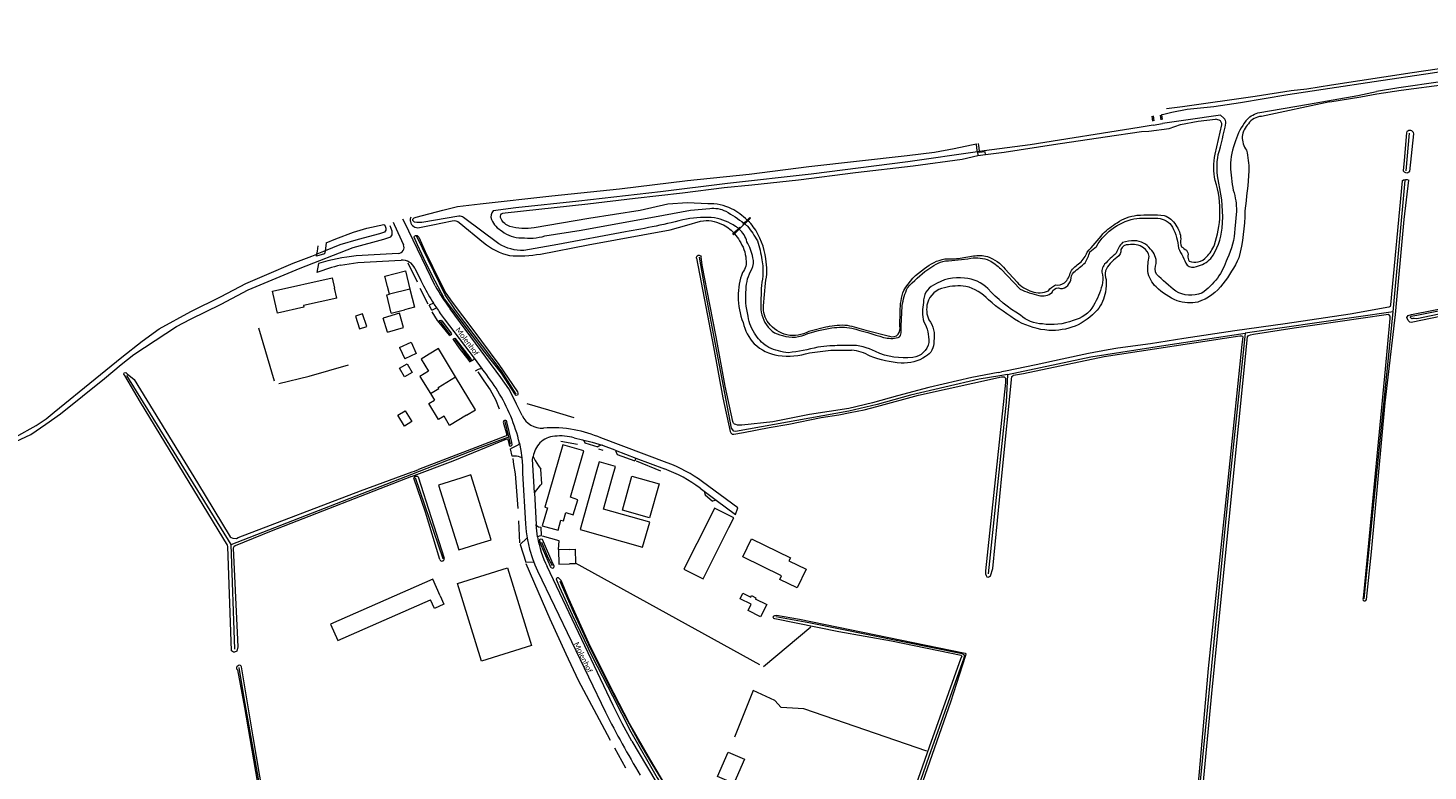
# Model space of a CAD drawing. Extents: x 177628 to 188968, y 384226 to 390673.
# Tile 42 of 256: x 179243 to 179904, y 388271 to 388622. Entities that reach past the tile are written whole.
import ezdxf

# ---------------------------------------------------------------- set-up
doc = ezdxf.new("R2010")
doc.units = 0
for name, color, linetype, lineweight in [('B01_F', 14, 'Continuous', 9), ('B01_T', 14, 'Continuous', 9), ('B02_F', 14, 'Continuous', 9), ('B02_T', 14, 'Continuous', 9), ('B03_F', 14, 'Continuous', 9), ('B03_T', 14, 'Continuous', 9), ('B04_F', 14, 'Continuous', 9), ('B07_D', 14, 'Continuous', 9), ('B11_S', 14, 'Continuous', 9), ('B14_F', 14, 'Continuous', 9), ('T02_F', 253, 'RASTER', 9), ('T03_F', 253, 'Continuous', 9), ('T04_F', 253, 'HAAG', 9), ('T07_F', 253, 'Continuous', 9), ('T09_F', 253, 'Continuous', 9), ('T09_T', 253, 'Continuous', 9), ('T22_F', 253, 'Continuous', 9), ('V00_F', 8, 'Continuous', 9), ('V00_T', 8, 'Continuous', 9), ('W01_F', 253, 'Continuous', 9), ('W05_F', 253, 'Continuous', 9), ('Z06', 7, 'Continuous', 9)]:
    doc.layers.add(name, color=color, linetype=linetype, lineweight=lineweight)
doc.styles.add('Legend', font='calibri.ttf')
doc.linetypes.add('HAAG', pattern='A,4,-1,[5,TOPOCAD.SHX,S=0.35,R=0,X=-0.35,Y=-0.35],-1', length=6)
doc.linetypes.add('RASTER', pattern='A,4,-1,[4,TOPOCAD.SHX,S=0.5,R=0,X=-0.5,Y=0],-1', length=6)

msp = doc.modelspace()

# ---------------------------------------------------------------- linework, layer by layer
at = {"layer": 'B01_F', "linetype": 'Continuous'}
for points in [[(179389.161, 388494.231), (179388.097, 388498.97)], [(179361.064, 388487.082), (179359.817, 388492.63)], [(179414.837, 388487.146), (179420.997, 388488.703)]]:
    msp.add_lwpolyline(points, dxfattribs=at)
at = {"layer": 'B01_T', "linetype": 'Continuous'}
for points in [[(179359.817, 388492.63), (179358.724, 388497.495), (179387.002, 388503.848), (179388.097, 388498.97)], [(179413.061, 388499.783), (179411.846, 388504.593), (179421.497, 388507.032), (179423.659, 388498.477)], [(179423.659, 388498.477), (179425.82, 388489.922), (179420.997, 388488.703)], [(179445.139, 388457.09), (179437.05, 388470.407), (179432.779, 388467.813)], [(179432.779, 388467.813), (179428.889, 388465.381), (179432.325, 388459.724), (179428.377, 388457.326), (179433.321, 388449.165)], [(179450.301, 388438.969), (179454.571, 388441.563), (179445.139, 388457.09)], [(179433.321, 388449.165), (179435.174, 388446.107)], [(179450.301, 388438.969), (179442.376, 388434.22), (179439.776, 388438.511)], [(179499.349, 388400.394), (179505.666, 388422.216), (179495.832, 388425.048), (179487.332, 388395.687), (179488.497, 388395.35), (179486.045, 388386.88), (179493.531, 388384.713), (179494.908, 388389.472), (179496.088, 388389.13), (179497.242, 388393.117)], [(179565.14, 388390.63), (179552.958, 388366.392), (179561.956, 388361.853), (179574.168, 388386.061)], [(179574.168, 388386.061), (179576.423, 388390.531), (179567.389, 388395.088), (179565.14, 388390.63)]]:
    msp.add_lwpolyline(points, dxfattribs=at)
at = {"layer": 'B02_F', "linetype": 'Continuous'}
for points in [[(179413.041, 388478.192), (179420.623, 388480.443), (179418.659, 388487.059), (179411.077, 388484.808)], [(179418.774, 388470.983), (179424.151, 388473.471), (179426.633, 388468.109), (179421.256, 388465.621)], [(179536.725, 388390.615), (179523.924, 388394.189), (179528.412, 388410.255), (179541.213, 388406.681), (179536.725, 388390.615)]]:
    msp.add_lwpolyline(points, dxfattribs=at)
at = {"layer": 'B02_T', "linetype": 'Continuous'}
for points in [[(179424.5, 388435.952), (179421.052, 388433.906), (179417.981, 388439.066), (179421.421, 388441.113), (179424.5, 388435.952)], [(179519.276, 388410.001), (179520.645, 388414.812), (179512.958, 388416.998), (179511.591, 388412.19)], [(179457.178, 388378.786), (179461.962, 388380.278), (179452.441, 388410.803), (179447.669, 388409.315)], [(179511.591, 388412.19), (179503.895, 388385.121), (179533.454, 388376.714), (179536.811, 388388.501), (179514.93, 388394.729), (179519.276, 388410.001)], [(179447.669, 388409.315), (179437.192, 388405.969), (179446.742, 388375.453), (179457.178, 388378.786)], [(179599.05, 388363.214), (179580.729, 388372.118), (179584.891, 388380.68), (179603.22, 388371.794), (179602.485, 388370.282)], [(179498.7, 388375.689), (179493.712, 388375.532), (179493.928, 388368.657), (179498.93, 388368.814)], [(179498.7, 388375.689), (179501.608, 388375.781), (179501.728, 388369.215)], [(179446.055, 388359.598), (179469.628, 388366.959), (179481.052, 388330.378), (179457.48, 388323.017), (179446.055, 388359.598)], [(179501.728, 388369.215), (179501.734, 388368.902), (179498.93, 388368.814)]]:
    msp.add_lwpolyline(points, dxfattribs=at)
at = {"layer": 'B03_F', "linetype": 'Continuous'}
for points in [[(179437.924, 388353.842), (179434.516, 388361.633), (179386.223, 388340.505), (179389.631, 388332.714), (179433.416, 388351.87)], [(179579.445, 388352.383), (179580.756, 388355.048), (179584.476, 388353.218), (179584.802, 388353.88), (179586.817, 388352.888), (179586.589, 388352.424), (179591.988, 388349.768), (179589.102, 388343.901), (179583.186, 388346.811), (179584.664, 388349.816), (179579.445, 388352.383)]]:
    msp.add_lwpolyline(points, dxfattribs=at)
at = {"layer": 'B03_T', "linetype": 'Continuous'}
msp.add_lwpolyline([(179437.924, 388353.842), (179439.671, 388349.847), (179435.164, 388347.876), (179433.416, 388351.87)], dxfattribs=at)
at = {"layer": 'B04_F', "linetype": 'Continuous'}
for points in [[(179774.124, 388577.769), (179773.813, 388580.115)], [(179774.335, 388580.18), (179774.622, 388577.845)], [(179778.065, 388578.374), (179777.743, 388580.604)], [(179778.263, 388580.669), (179778.538, 388578.446)], [(179691.182, 388565.035), (179690.944, 388566.97)], [(179691.407, 388563.211), (179691.182, 388565.035)], [(179691.407, 388563.211), (179691.619, 388561.489)], [(179691.619, 388561.489), (179695.29, 388561.941)], [(179691.775, 388567.1), (179692.013, 388565.163)], [(179692.013, 388565.163), (179692.239, 388563.331)], [(179695.29, 388561.941), (179695.123, 388563.297), (179692.287, 388562.948), (179692.239, 388563.331)], [(179581.078, 388528.73), (179579.699, 388527.391)], [(179580.765, 388529.052), (179581.244, 388529.517)], [(179581.078, 388528.73), (179580.765, 388529.052)], [(179581.598, 388529.235), (179581.078, 388528.73)], [(179581.244, 388529.517), (179582.81, 388531.037)], [(179583.132, 388530.725), (179581.598, 388529.235)], [(179582.81, 388531.037), (179584.001, 388532.193), (179584.313, 388531.872), (179583.132, 388530.725)], [(179576.841, 388524.616), (179576.264, 388524.055), (179575.952, 388524.377), (179576.543, 388524.952)], [(179576.543, 388524.952), (179578.703, 388527.049)], [(179579.044, 388526.755), (179576.841, 388524.616)], [(179578.703, 388527.049), (179579.371, 388527.697), (179579.387, 388527.713)], [(179579.699, 388527.391), (179579.044, 388526.755)], [(179579.699, 388527.391), (179579.387, 388527.713)], [(179383.603, 388516.556), (179383.392, 388515.161), (179379.604, 388513.962), (179379.764, 388515.02)], [(179379.764, 388515.02), (179379.959, 388516.309)], [(179379.959, 388516.309), (179380.341, 388518.836)], [(179383.777, 388517.704), (179383.603, 388516.556)], [(179384.181, 388520.378), (179383.777, 388517.704)]]:
    msp.add_lwpolyline(points, dxfattribs=at)
at = {"layer": 'B07_D', "linetype": 'Continuous'}
for points in [[(179423.659, 388498.477), (179414, 388496.064)], [(179433.321, 388449.165), (179437.278, 388451.568), (179436.946, 388452.115), (179445.139, 388457.09)]]:
    msp.add_lwpolyline(points, dxfattribs=at)
at = {"layer": 'B11_S', "linetype": 'Continuous'}
for points in [[(179414.837, 388487.146), (179412.669, 388495.728), (179414, 388496.064)], [(179414, 388496.064), (179413.061, 388499.783)], [(179389.161, 388494.231), (179373.429, 388490.7), (179373.609, 388489.898), (179361.064, 388487.082)], [(179439.776, 388438.511), (179437.179, 388436.938), (179432.577, 388444.534), (179435.174, 388446.107)], [(179497.242, 388393.117), (179500.712, 388392.041), (179502.901, 388399.106), (179499.349, 388400.394)]]:
    msp.add_lwpolyline(points, dxfattribs=at)
at = {"layer": 'B14_F', "linetype": 'Continuous'}
for points in [[(179403.222, 388480.84), (179401.316, 388486.818), (179397.875, 388485.72), (179399.782, 388479.743), (179403.222, 388480.84)], [(179413.041, 388478.192), (179411.077, 388484.808)], [(179418.774, 388470.983), (179421.256, 388465.621)], [(179424.649, 388459.08), (179421.001, 388457.056), (179418.721, 388461.164), (179422.369, 388463.188), (179424.649, 388459.08)], [(179602.485, 388370.282), (179610.575, 388366.35), (179606.324, 388357.603), (179598.234, 388361.535), (179599.05, 388363.214)], [(179568.846, 388268.62), (179573.864, 388280.072), (179581.558, 388276.7), (179576.539, 388265.249), (179568.846, 388268.62)]]:
    msp.add_lwpolyline(points, dxfattribs=at)
at = {"layer": 'T02_F', "linetype": 'RASTER'}
for points in [[(179612.779, 388338.954), (179590.439, 388320.259)], [(179667.584, 388280.549), (179609.476, 388300.537), (179598.849, 388301.108), (179595.867, 388304.491), (179585.66, 388309.175), (179576.727, 388287.205)]]:
    msp.add_lwpolyline(points, dxfattribs=at)
at = {"layer": 'T03_F', "linetype": 'Continuous'}
for points in [[(179376.058, 388457.427), (179394.592, 388462.73)], [(179493.771, 388375.711), (179494.046, 388379.75), (179486.161, 388381.953)]]:
    msp.add_lwpolyline(points, dxfattribs=at)
at = {"layer": 'T04_F', "linetype": 'HAAG'}
for points in [[(179427.178, 388501.687), (179422.83, 388510.763)], [(179432.287, 388491.426), (179428.389, 388498.726)], [(179436.72, 388483.731), (179434.118, 388487.81)], [(179437.507, 388482.753), (179436.72, 388483.731)], [(179442.319, 388476.771), (179437.507, 388482.753)], [(179352.186, 388480.144), (179359.55, 388455.148)], [(179442.631, 388476.383), (179442.319, 388476.771)], [(179444.089, 388474.741), (179446.911, 388470.588), (179451.409, 388464.777)], [(179451.409, 388464.777), (179451.608, 388464.519)], [(179361.824, 388453.932), (179376.058, 388457.427)], [(179455.638, 388459.412), (179458.526, 388455.239), (179461.438, 388450.915), (179464.03, 388446.368), (179465.794, 388442.045)], [(179467.68, 388435.712), (179469.344, 388429.698), (179469.004, 388429.302), (179468.317, 388428.944), (179427.74, 388413.339)], [(179530.388, 388417.551), (179541.797, 388412.835)], [(179588.727, 388321.236), (179501.728, 388369.215)]]:
    msp.add_lwpolyline(points, dxfattribs=at)
at = {"layer": 'T07_F', "linetype": 'Continuous'}
for points in [[(179893.692, 388554.209), (179895.332, 388571.983)], [(179887.562, 388487.739), (179893.275, 388549.686)], [(179473.761, 388448.971), (179466.609, 388460.075), (179445.179, 388488.491), (179440.211, 388495.799), (179426.885, 388523.218)], [(179701.955, 388457.554), (179692.215, 388456.034), (179659.785, 388448.399), (179644.146, 388444.094), (179630.726, 388440.866), (179577.232, 388431.311), (179576.486, 388431.543), (179575.436, 388432.919), (179563.217, 388496.386), (179560.26, 388513.49)], [(179442.648, 388477.055), (179438.106, 388483.142)], [(179887.562, 388487.739), (179817.705, 388477.682)], [(179873.995, 388352.404), (179887.562, 388487.739)], [(179705.65, 388458.13), (179744.947, 388466.593), (179780.305, 388472.072), (179817.705, 388477.682)], [(179817.705, 388477.682), (179809.747, 388401.377), (179800.037, 388301.421), (179790.727, 388207.343), (179786.762, 388167.665)], [(179444.866, 388474.937), (179451.924, 388465.078)], [(179339.271, 388378.039), (179290.11, 388457.799)], [(179705.65, 388458.13), (179705.003, 388445.091), (179696.491, 388364.191)], [(179705.65, 388458.13), (179701.955, 388457.554)], [(179478.869, 388444.458), (179488.973, 388441.485), (179501.007, 388437.867)], [(179470.284, 388428.848), (179468.546, 388436.059)], [(179424.464, 388411.137), (179455.447, 388423.236), (179470.284, 388428.848)], [(179471.14, 388425.295), (179470.284, 388428.848)], [(179494.863, 388426.82), (179502.778, 388425.259)], [(179512.666, 388423.151), (179514.641, 388422.535)], [(179472.628, 388415.772), (179472.296, 388418.509)], [(179339.271, 388378.039), (179424.464, 388411.137)], [(179474.744, 388394.913), (179473.492, 388411.42), (179472.628, 388415.772)], [(179426.161, 388409.6), (179439.128, 388371.359)], [(179475.503, 388378.762), (179475.045, 388389.167)], [(179340.993, 388328.688), (179339.271, 388378.039)], [(179490.965, 388367.89), (179488.863, 388371.745), (179485.845, 388379.001)], [(179439.128, 388371.359), (179439.187, 388371.187)], [(179518.343, 388285.564), (179516.906, 388288.158), (179503.194, 388313.786), (179497.296, 388326.351), (179489.773, 388342.839), (179478.408, 388368.948)], [(179494.419, 388360.666), (179500.749, 388346.163), (179508.697, 388329.119), (179516.444, 388313.717), (179524.259, 388298.533), (179531.909, 388284.501), (179537.714, 388274.494), (179547.935, 388257.908), (179555.965, 388246.987), (179557.287, 388245.34)], [(179642.765, 388203.707), (179655.296, 388239.618), (179668.656, 388278.158), (179685.145, 388324.576), (179685.288, 388325.46), (179685.095, 388325.934), (179684.217, 388326.363), (179611.925, 388341.032), (179596.227, 388343.846)], [(179379.923, 388107.472), (179372.233, 388150.297), (179354.397, 388255.117), (179345.348, 388305.748), (179342.998, 388319.985)], [(179525.559, 388272.535), (179520.371, 388281.902)]]:
    msp.add_lwpolyline(points, dxfattribs=at)
at = {"layer": 'T09_F', "linetype": 'Continuous'}
for points in [[(179780.673, 388583.655), (179788.272, 388584.622), (179822.521, 388589.471), (179839.525, 388592.088), (179846.84, 388593.002), (179858.567, 388594.863), (179896.601, 388600.668), (179921.301, 388604.225), (179947.665, 388608.221), (179970.802, 388611.958), (179997.041, 388616.629), (180021.69, 388621.252), (180024.967, 388621.64), (180026.189, 388621.396), (180026.497, 388620.958)], [(179857.654, 388586.808), (179872.378, 388589.191), (179879.96, 388590.577), (179891.457, 388592.287), (179912.974, 388595.094), (179928.114, 388597.797), (179948.458, 388600.657), (179979.127, 388605.624), (180009.891, 388611.097), (180022.404, 388613.423), (180025.655, 388614.395), (180026.763, 388614.942), (180027.901, 388616.708), (180027.593, 388619.311), (180026.498, 388620.956)], [(179857.654, 388586.808), (179825.421, 388579.97)], [(179781.892, 388574.229), (179787.241, 388576.071), (179795.63, 388577.683), (179803.815, 388578.682)], [(179803.556, 388562.089), (179806.707, 388575.914)], [(179805.479, 388578.154), (179803.815, 388578.682)], [(179695.29, 388561.941), (179704.108, 388563.079), (179727.403, 388566.705), (179751.664, 388570.233), (179768.784, 388572.88), (179772.377, 388572.934)], [(179772.377, 388572.934), (179781.892, 388574.229)], [(179893.89, 388572.128), (179892.836, 388559.152), (179892.377, 388554.344)], [(179897.393, 388571.776), (179897.253, 388572.345), (179896.942, 388572.65), (179896.442, 388573.077), (179895.936, 388573.218), (179895.577, 388573.235), (179895.048, 388573.218), (179894.452, 388573.056), (179894.089, 388572.786), (179893.89, 388572.128)], [(179895.416, 388554.031), (179897.393, 388571.776)], [(179467.435, 388534.301), (179468.607, 388534.415), (179507.647, 388538.731), (179529.969, 388541.303), (179552.314, 388543.944), (179571.85, 388546.347), (179585.048, 388547.634), (179606.955, 388550.001), (179633.817, 388553.492), (179661.046, 388556.59), (179684.177, 388559.849), (179691.619, 388561.489)], [(179891.924, 388549.603), (179886.34, 388491.099), (179886.124, 388490.317), (179885.599, 388489.966), (179867.265, 388486.677), (179836.594, 388482.074), (179812.943, 388478.827), (179788.814, 388475.249), (179773.036, 388472.605), (179757.617, 388470.551), (179753.13, 388469.83), (179743.834, 388468.155), (179731.489, 388465.414), (179719.108, 388462.747), (179704.736, 388459.746), (179702.813, 388459.386)], [(179874.982, 388352.059), (179877.33, 388374.626), (179883.838, 388444.792), (179888.717, 388486.478), (179892.878, 388531.257), (179894.943, 388549.79)], [(179891.924, 388549.603), (179892.547, 388550.066), (179893.406, 388550.212), (179894.29, 388550.122), (179894.943, 388549.79)], [(179892.377, 388554.344), (179892.804, 388553.84), (179893.395, 388553.478), (179894.173, 388553.388), (179894.562, 388553.507), (179894.984, 388553.757), (179895.416, 388554.031)], [(179564.206, 388538.67), (179554.593, 388539.217), (179545.351, 388538.579), (179532.214, 388535.587), (179508.104, 388531.834), (179482.214, 388527.438)], [(179446.929, 388529.896), (179458.391, 388520.51)], [(179466.846, 388534.023), (179467.435, 388534.301)], [(179485.221, 388515.003), (179507.759, 388519.441), (179546.47, 388526.474), (179554.31, 388528.575), (179560.825, 388530.547)], [(179198.419, 388416.181), (179199.511, 388415.595), (179210.312, 388417.478), (179223.977, 388421.064), (179235.312, 388425.519), (179244.704, 388429.9), (179251.774, 388434.736), (179258.8, 388439.654), (179279.516, 388456.304), (179287.422, 388462.933), (179293.337, 388467.584), (179313.533, 388480.834), (179320.09, 388484.256), (179334.603, 388491.413), (179347.263, 388498.124), (179371.771, 388508.307), (179396.824, 388518.044), (179411.309, 388522.058), (179414.545, 388523.164), (179415.285, 388524.08), (179415.312, 388524.942), (179415.215, 388525.738), (179414.38, 388528.367)], [(179427.21, 388519.346), (179425.704, 388523.03), (179425.839, 388523.457), (179426.283, 388523.748), (179427.016, 388523.714), (179427.808, 388522.995), (179430.785, 388516.148), (179437.716, 388502.068), (179440.575, 388496.589), (179443.626, 388492.341), (179453.373, 388479.374), (179465.567, 388462.857), (179474.32, 388449.966), (179474.591, 388449.333), (179474.53, 388448.765), (179474.369, 388448.502), (179473.734, 388448.35), (179473.496, 388448.464), (179473.084, 388449.024), (179471.793, 388451.269), (179466.889, 388458.84), (179458.992, 388468.721), (179447.288, 388484.183), (179439.983, 388493.956), (179435.611, 388502.22), (179431.283, 388510.627), (179427.21, 388519.346)], [(179558.875, 388513.04), (179566.936, 388471.222), (179571.282, 388447.157), (179574.78, 388431.252), (179575.059, 388430.638), (179575.642, 388430.105), (179576.544, 388430), (179580.964, 388430.806), (179593.13, 388433.124), (179602.366, 388434.743), (179617.63, 388437.895), (179626.083, 388439.103), (179631.445, 388440.22), (179638.043, 388441.499), (179643.955, 388443.037), (179663.555, 388448.437), (179702.834, 388457.052), (179703.972, 388457.054), (179704.714, 388456.422), (179704.66, 388454.403), (179695.299, 388365.628), (179695.314, 388364.211), (179695.493, 388363.438), (179695.84, 388362.797), (179696.527, 388362.539), (179697.167, 388362.886), (179697.67, 388363.284), (179698.706, 388366.658), (179703.143, 388411.961), (179707.627, 388457.285), (179708.057, 388457.594), (179708.508, 388457.855), (179713.161, 388458.652), (179751.279, 388466.684)], [(179577.479, 388434.538), (179576.79, 388434.774), (179576.334, 388435.191), (179576.126, 388435.589), (179575.989, 388436.024), (179572.336, 388452.69), (179568.07, 388475.936), (179565.111, 388491.254), (179561.588, 388509.823), (179561.017, 388513.736)], [(179683.299, 388513.132), (179689.511, 388514.099)], [(179967.176, 388497.865), (179956.243, 388495.224), (179896.144, 388482.796), (179895.491, 388482.962), (179894.717, 388483.652), (179894.066, 388485.089), (179894.668, 388486.055), (179896.289, 388486.558), (179925.759, 388492.394), (180012.096, 388509.888), (180014.412, 388510.128), (180015.396, 388509.996), (180015.901, 388509.647), (180016.161, 388509.072), (180016.23, 388508.41), (180015.018, 388507.515), (180013.772, 388506.951), (180007.901, 388506.14), (179967.176, 388497.865)], [(179704.519, 388507.845), (179710.129, 388501.806)], [(179590.492, 388490.606), (179591.364, 388501.343)], [(179438.669, 388483.563), (179443.113, 388477.641)], [(179654.871, 388481.027), (179654.93, 388487.957)], [(179796.487, 388249.724), (179802.089, 388307.801), (179806.012, 388347.573), (179818.822, 388475.906), (179819.235, 388476.378), (179819.476, 388476.601), (179820.301, 388476.918), (179821.659, 388477.191), (179840.865, 388480.191), (179884.259, 388486.51), (179885.191, 388486.591), (179885.993, 388485.701), (179886.09, 388484.605), (179883.848, 388460.747), (179875.193, 388370.412), (179873.383, 388352.617)], [(179620.52, 388480.678), (179611.812, 388478.505)], [(179638.702, 388479.127), (179649.912, 388476.277)], [(179751.279, 388466.684), (179815.267, 388476.461), (179815.963, 388476.434), (179816.559, 388476.249), (179816.688, 388475.965), (179816.129, 388472.294), (179808.018, 388393.086), (179800.285, 388319.46), (179794.678, 388254.601)], [(179445.043, 388475.163), (179452.333, 388465.636)], [(179612.142, 388468.448), (179622.212, 388469.616), (179632.019, 388469.648)], [(179424.437, 388410.141), (179358.178, 388384.301), (179341.23, 388377.423), (179340.588, 388376.979), (179340.211, 388376.236), (179342.156, 388336.505), (179342.448, 388329.666), (179341.918, 388327.751), (179340.888, 388327.213), (179340.324, 388327.247), (179339.447, 388327.881), (179337.729, 388377.016), (179337.501, 388377.662), (179296.479, 388445.174), (179289.071, 388457.694), (179288.582, 388458.422), (179288.832, 388458.99), (179289.523, 388459.132), (179290.139, 388458.579), (179293.566, 388455.78), (179323.432, 388407.133), (179338.818, 388381.626), (179339.345, 388381.246), (179340.129, 388380.999), (179341.82, 388380.899), (179342.507, 388381.257), (179400.255, 388403.311), (179424.702, 388412.354), (179425.867, 388412.635)], [(179701.16, 388459.077), (179688.803, 388456.764), (179668.541, 388452.089), (179653.75, 388448.064), (179641.981, 388444.812), (179630.791, 388442.22), (179612.257, 388439.37), (179594.822, 388435.902), (179580.235, 388434.338), (179578.274, 388434.327), (179577.479, 388434.538)], [(179701.16, 388459.077), (179702.813, 388459.386)], [(179424.437, 388410.141), (179444.063, 388417.515), (179469.365, 388427.86), (179469.689, 388427.625), (179469.99, 388427.061), (179470.318, 388425.689), (179470.651, 388424.517), (179471.03, 388424.389), (179471.471, 388424.51), (179471.841, 388425.014), (179471.686, 388426.122), (179469.431, 388435.855), (179469.206, 388436.269), (179468.834, 388436.526), (179468.308, 388436.485), (179467.936, 388436.413), (179467.836, 388436.257), (179467.725, 388436.054), (179467.68, 388435.712)], [(179427.436, 388410.058), (179427.192, 388410.153), (179426.795, 388410.127), (179426.281, 388410.063), (179425.831, 388409.872), (179425.623, 388409.771), (179425.415, 388409.331)], [(179425.867, 388412.635), (179427.74, 388413.339)], [(179427.436, 388410.058), (179427.472, 388409.977), (179439.798, 388371.595)], [(179437.775, 388370.882), (179430.968, 388393.231), (179425.415, 388409.331)], [(179489.995, 388367.655), (179485.626, 388377.661), (179485.143, 388379.169), (179484.975, 388379.882), (179484.984, 388380.458), (179485.152, 388380.593), (179485.582, 388380.637), (179485.976, 388380.463), (179486.971, 388378.268), (179490.436, 388370.317), (179491.569, 388367.882), (179491.588, 388367.336)], [(179490.357, 388367.15), (179489.995, 388367.655)], [(179498.664, 388352.435), (179494.936, 388361.032), (179494.099, 388361.97), (179493.709, 388362.287), (179493.275, 388362.337), (179493.039, 388362.313), (179492.586, 388361.861), (179492.765, 388361.283), (179494.211, 388357.907), (179500.185, 388344.896), (179509.593, 388325.211), (179519.243, 388306.624), (179527.947, 388289.583), (179540.267, 388268.008), (179547.831, 388256.211), (179553.998, 388248.224), (179560.809, 388239.542), (179561.658, 388238.939), (179561.826, 388238.933), (179562.255, 388239.621), (179562.138, 388240.061), (179560.057, 388242.657), (179558.012, 388245.379)], [(179556.977, 388246.757), (179550.324, 388255.612), (179545.396, 388262.678), (179536.787, 388276.965), (179527.264, 388293.635), (179517.397, 388312.7), (179508.088, 388331.441), (179498.664, 388352.435)], [(179650.829, 388332.36), (179626.094, 388336.888), (179595.803, 388343.021), (179595.429, 388343.162), (179595.259, 388343.439), (179595.092, 388343.807), (179595.136, 388344.004), (179595.27, 388344.198), (179595.862, 388344.554), (179596.57, 388344.653), (179607.483, 388342.861), (179684.853, 388326.987), (179685.604, 388326.795), (179685.894, 388326.35), (179685.85, 388325.666), (179678.646, 388303.707), (179656.931, 388241.194)], [(179622.13, 388211.214), (179639.643, 388205.009), (179641.744, 388204.676), (179642.255, 388204.819), (179642.66, 388205.489), (179654.91, 388243.114), (179668.839, 388282.607), (179683.82, 388324.57), (179684.189, 388325.224), (179683.825, 388325.635), (179650.829, 388332.36)], [(179358.982, 388232.56), (179349.616, 388287.261), (179344.222, 388320.325), (179344.046, 388320.692), (179343.61, 388320.997), (179343.26, 388321.055), (179342.686, 388320.909), (179341.989, 388320.349), (179341.852, 388319.961), (179341.857, 388319.416), (179342.315, 388318.863), (179345.557, 388301.094), (179353.304, 388256.277)]]:
    msp.add_lwpolyline(points, dxfattribs=at)
for centre, radius, start, end in [((179804.838, 388576.346), 1.919, 346.996782, 70.467583), ((179827.125, 388568.872), 10.873, 135.910457, 171.605323), ((179825.833, 388572.215), 7.766, 93.041335, 147.066975), ((179827.155, 388570.306), 10.788, 179.189122, 215.798362), ((179756.903, 388535.212), 48.976, 357.915193, 17.24001), ((179565.613, 388516.934), 21.781, 63.247291, 93.704694), ((179559.725, 388506.906), 33.395, 46.269001, 61.970839), ((179559.602, 388506.779), 33.572, 39.049512, 45.501946), ((179758.828, 388534.81), 47.04, 340.808348, 358.318565), ((179559.551, 388509.123), 32.188, 6.376715, 35.750226), ((179506.229, 388726.022), 316.751, 318.435756, 320.509134), ((179794.561, 388520.872), 7.287, 170.024589, 199.075757), ((179477.278, 388542.643), 29.097, 229.524652, 256.692843), ((179729.177, 388521.627), 15.183, 314.559301, 337.716399), ((179762.534, 388515.647), 3.77, 86.750403, 155.491059), ((179764.396, 388509.251), 10.293, 58.329426, 99.21325), ((179766.576, 388512.955), 5.996, 9.093801, 57.477907), ((179787.645, 388525.737), 16.866, 314.705034, 337.735479), ((179474.993, 388577.733), 63.558, 266.01932, 279.260363), ((179564.05, 388507.445), 27.987, 347.406279, 10.81772), ((179678.126, 388543.022), 30.334, 266.013786, 279.819329), ((179765.262, 388501.02), 14.755, 122.805581, 155.891245), ((179794.282, 388513.674), 3.533, 171.004053, 215.185594), ((179793.96, 388517.386), 6.294, 245.95157, 285.273845), ((179794.126, 388518.023), 6.873, 282.540532, 321.557551), ((179608.116, 388495.584), 29.528, 158.694949, 181.153447), ((179724.382, 388509.395), 11.4, 315.868682, 346.186388), ((179758.914, 388505.722), 7.242, 169.45605, 201.658568), ((179677.633, 388489.08), 10.165, 99.472651, 164.308734), ((179682.598, 388474.736), 25.258, 82.381535, 105.237476), ((179681.032, 388479.411), 20.945, 41.930786, 76.428073), ((179721.007, 388511.369), 14.484, 221.317625, 254.390224), ((179720.685, 388506.816), 10.054, 249.168153, 295.205116), ((179729.007, 388506.849), 6.46, 263.111171, 303.412622), ((179609.241, 388494.224), 30.657, 178.569007, 201.996223), ((179678.496, 388488.859), 11.055, 164.414598, 205.841597), ((179601.773, 388487.366), 21.461, 192.441721, 223.100289), ((179651.342, 388479.854), 3.852, 248.210412, 315.711693), ((179648.444, 388480.303), 6.468, 330.968462, 6.428788), ((179600.764, 388488.235), 21.36, 226.653714, 260.95655), ((179630.341, 388449.328), 20.389, 58.983716, 85.279372), ((179601.732, 388502.098), 35.224, 262.947547, 287.190236), ((179438.773, 388371.276), 1.073, 201.559342, 2.811578), ((179438.796, 388371.281), 1.05, 2.633362, 17.407172), ((179490.915, 388367.621), 0.73, 220.137525, 337.04689), ((179874.163, 388352.283), 0.849, 156.837013, 344.688271)]:
    msp.add_arc(centre, radius, start, end, dxfattribs=at)
at = {"layer": 'T09_F', "linetype": 'Continuous', "extrusion": (0, 0, -1)}
for centre, radius, start, end in [((-179831.101, 388556.181), 28.171, 346.754971, 12.104899), ((-179774.968, 388553.875), 44.6, 166.884165, 179.396579), ((-179472.575, 388580.307), 347.96, 184.278987, 187.42401), ((-179718.807, 388536.423), 98.818, 180.623888, 193.587922), ((-179444.57, 388527.393), 3.44, 73.637519, 133.297942), ((-179468.397, 388532.673), 2.056, 330.194609, 41.025649), ((-179473.212, 388535.052), 7.424, 288.811565, 332.731277), ((-179563.675, 388515.256), 15.555, 79.441741, 116.96746), ((-179563.843, 388513.371), 17.187, 113.619388, 137.640333), ((-179774.081, 388501.22), 33.071, 44.945129, 59.662011), ((-179768.919, 388513.275), 20.126, 55.005248, 83.724122), ((-179772.921, 388464.592), 68.967, 84.840588, 95.568222), ((-179776.243, 388523.818), 10.001, 109.691542, 151.198905), ((-179776.083, 388521.688), 11.31, 142.096428, 177.740787), ((-179477.917, 388554.921), 27.817, 261.112807, 284.784512), ((-179563.869, 388513.391), 17.154, 139.130342, 152.579771), ((-179565.556, 388511.612), 16.644, 144.439227, 176.853792), ((-179755.039, 388516.842), 4.082, 174.806484, 236.899514), ((-179762.486, 388480.277), 45.767, 123.390718, 127.094731), ((-179787.171, 388514.605), 3.642, 143.275798, 185.978991), ((-179559.946, 388513.389), 1.126, 341.952134, 162.046801), ((-179574.739, 388511.099), 7.571, 169.14409, 219.206016), ((-179680.806, 388490.346), 22.921, 51.250965, 77.939224), ((-179692.247, 388500.288), 14.08, 78.796676, 105.998266), ((-179690.122, 388496.511), 18.323, 109.131169, 141.787742), ((-179746.489, 388499.375), 13.232, 33.473065, 59.783183), ((-179801.355, 388507.601), 29.539, 358.655984, 12.318988), ((-179757.352, 388540.686), 63.735, 205.53988, 218.558307), ((-179685.241, 388480.756), 33.273, 30.921585, 55.635614), ((-179727.89, 388501.256), 24.359, 175.778974, 189.90476), ((-179784.474, 388508.909), 12.807, 312.617051, 351.009063), ((-179684.636, 388487.76), 29.707, 0.380812, 19.864924), ((-179731.489, 388493.202), 7.934, 34.7068, 65.761503), ((-179731.584, 388501.306), 20.74, 191.797204, 217.718665), ((-179798.097, 388522.622), 32.13, 292.811745, 313.937038), ((-179788.406, 388514.364), 23.078, 215.511759, 252.143657), ((-179601.222, 388489.406), 10.797, 320.50649, 6.383248), ((-179775.916, 388587.861), 123.331, 301.871966, 310.016363), ((-179791.636, 388510.129), 18.144, 257.761396, 289.297035), ((-179438.096, 388483.146), 0.708, 326.299108, 143.94219), ((-179605.678, 388492.607), 16.275, 284.684781, 321.78694), ((-179657.974, 388476.365), 13.064, 144.022279, 190.552768), ((-179728.898, 388518.736), 39.948, 275.456315, 296.94593), ((-179725.652, 388508.271), 29.753, 221.34204, 246.447521), ((-179442.602, 388477.31), 0.609, 147.064007, 297.705879), ((-179604.512, 388491.241), 14.68, 240.180882, 281.634208), ((-179627.671, 388452.38), 29.188, 75.818636, 94.537804), ((-179609.998, 388389.916), 93.715, 102.310894, 107.835505), ((-179726.247, 388511.108), 32.159, 249.439452, 272.045371), ((-179444.679, 388474.697), 0.592, 4.279132, 127.996654), ((-179663.335, 388473.256), 7.516, 174.527161, 241.566653), ((-179451.829, 388465.252), 0.634, 142.664247, 311.511387), ((-179659.275, 388516.038), 52.572, 274.237083, 290.520031), ((-179656.758, 388481.802), 18.243, 236.172342, 274.297461)]:
    msp.add_arc(centre, radius, start, end, dxfattribs=at)
at = {"layer": 'T09_T', "linetype": 'Continuous'}
for points in [[(179423.798, 388530.646), (179423.845, 388530.351)], [(179428.128, 388527.508), (179434.509, 388528.742), (179443.601, 388530.693)]]:
    msp.add_lwpolyline(points, dxfattribs=at)
for centre, radius, start, end in [((179427.41, 388531.07), 3.637, 157.917045, 186.692549), ((179427.42, 388531.089), 3.651, 191.669658, 281.178957)]:
    msp.add_arc(centre, radius, start, end, dxfattribs=at)
at = {"layer": 'T22_F', "linetype": 'Continuous'}
for points in [[(179433.953, 388488.558), (179432.775, 388490.869)], [(179471.864, 388419.621), (179471.15, 388423.214)], [(179506.211, 388425.983), (179512.322, 388424.15)], [(179521.374, 388420.452), (179529.74, 388417.402)], [(179485.842, 388406.577), (179485.477, 388413.529)], [(179562.964, 388401.475), (179566.412, 388398.449)], [(179485.781, 388382.254), (179485.582, 388386.109)]]:
    msp.add_lwpolyline(points, dxfattribs=at)
at = {"layer": 'V00_F', "linetype": 'Continuous'}
for points in [[(179434.722, 388491.85), (179432.775, 388490.869)], [(179433.953, 388488.558), (179436.156, 388489.64)], [(179453.873, 388465.88), (179453.673, 388465.058), (179453.162, 388464.747), (179451.632, 388463.946)], [(179457.778, 388460.71), (179456.769, 388460.886), (179455.885, 388460.528), (179454.436, 388459.833)], [(179475.386, 388425.662), (179474.574, 388424.877), (179473.555, 388424.387), (179472.346, 388423.742), (179471.15, 388423.214)], [(179505.059, 388427.436), (179505.747, 388427.007), (179506.211, 388425.983)], [(179514.293, 388424.795), (179513.415, 388424.644), (179512.785, 388424.4), (179512.322, 388424.15)], [(179476.43, 388418.905), (179474.923, 388419.569), (179473.914, 388419.745), (179471.864, 388419.621)], [(179481.756, 388419.563), (179482.809, 388417.587), (179484.341, 388415.077), (179485.477, 388413.529)], [(179520.546, 388422.463), (179520.979, 388421.507), (179521.374, 388420.452)], [(179530.265, 388418.796), (179529.74, 388417.402)], [(179482.382, 388402.422), (179485.211, 388405.958), (179485.842, 388406.577)], [(179562.408, 388403.157), (179562.964, 388401.475)], [(179568.205, 388398.85), (179566.412, 388398.449)], [(179483.172, 388387.432), (179483.395, 388386.94), (179484.259, 388386.342), (179485.582, 388386.109)], [(179483.868, 388381.586), (179484.775, 388382.116), (179485.378, 388382.27), (179485.781, 388382.254)]]:
    msp.add_lwpolyline(points, dxfattribs=at)
at = {"layer": 'V00_T', "linetype": 'Continuous'}
for points in [[(179415.682, 388530.117), (179416.234, 388528.907)], [(179416.234, 388528.907), (179420.588, 388519.354)], [(179421.006, 388530.016), (179420.344, 388531.411)], [(179435.602, 388499.997), (179421.006, 388530.016)], [(179380.54, 388510.531), (179379.713, 388506.283)], [(179390.927, 388509.708), (179394.96, 388510.458), (179399.03, 388510.971)], [(179418.123, 388515.275), (179398.297, 388514.16)], [(179399.03, 388510.971), (179419.501, 388512.167)], [(179426.008, 388508.336), (179428.779, 388502.579), (179430.065, 388499.995)], [(179470.252, 388451.405), (179466.58, 388456.78), (179442.546, 388489.197)], [(179439.808, 388484.497), (179453.873, 388465.88)], [(179453.873, 388465.88), (179457.778, 388460.71)], [(179457.778, 388460.71), (179457.962, 388460.467)], [(179473.97, 388444.26), (179472.198, 388447.878), (179470.252, 388451.405)], [(179476.603, 388438.834), (179473.97, 388444.26)], [(179475.35, 388425.837), (179475.386, 388425.662)], [(179475.386, 388425.662), (179475.994, 388422.297), (179476.43, 388418.905)], [(179501.183, 388428.309), (179505.059, 388427.436)], [(179505.059, 388427.436), (179509.702, 388426.208), (179514.293, 388424.795)], [(179545.081, 388416.58), (179513.77, 388428.281)], [(179520.546, 388422.463), (179514.91, 388424.59), (179514.293, 388424.795)], [(179476.43, 388418.905), (179476.703, 388415.287), (179476.78, 388411.66)], [(179482.382, 388402.422), (179481.55, 388418.283), (179481.756, 388419.563)], [(179520.546, 388422.463), (179530.265, 388418.796)], [(179530.265, 388418.796), (179543.797, 388413.689)], [(179476.78, 388411.66), (179478.152, 388387.689)], [(179560.553, 388404.536), (179562.408, 388403.157)], [(179568.205, 388398.85), (179577.21, 388392.16), (179578.44, 388395.25), (179561.763, 388407.544)], [(179562.408, 388403.157), (179568.205, 388398.85)], [(179482.382, 388402.422), (179483.172, 388387.432)], [(179478.152, 388387.689), (179478.486, 388383.957), (179479.057, 388380.253)], [(179483.868, 388381.586), (179483.441, 388384.5), (179483.172, 388387.432)], [(179475.575, 388378.078), (179478.785, 388380.969)], [(179475.575, 388378.078), (179478.366, 388369.668)], [(179479.057, 388380.253), (179480.084, 388375.752), (179481.462, 388371.346)], [(179481.462, 388371.346), (179482.571, 388368.472), (179483.833, 388365.662)], [(179478.366, 388369.668), (179481.989, 388369.805)], [(179483.833, 388365.662), (179515.885, 388298.9)], [(179519.48, 388302.031), (179488.329, 388367.57)], [(179528.388, 388285.253), (179523.787, 388293.564), (179519.48, 388302.031)], [(179528.388, 388285.253), (179535.257, 388273.62), (179545.54, 388256.49), (179549.335, 388251.09)]]:
    msp.add_lwpolyline(points, dxfattribs=at)
for centre, radius, start, end in [((179417.96, 388518.158), 2.887, 273.23541, 24.474211), ((179405.748, 388441.11), 70.181, 102.191916, 111.775711), ((179408.712, 388417.94), 96.783, 96.177852, 106.923122), ((179419.894, 388505.393), 6.785, 25.704836, 93.320216), ((179524.97, 388548.854), 106.743, 207.240412, 212.278134), ((179520.456, 388546.922), 96.965, 208.94328, 216.535752), ((179523.128, 388547.643), 104.539, 212.25631, 213.700251), ((179525.052, 388548.896), 106.836, 213.686576, 217.06989), ((179389.073, 388404.446), 88.792, 31.149612, 39.118211), ((179393.055, 388405.764), 84.708, 13.707764, 31.780096), ((179485.962, 388443.283), 10.363, 205.425658, 273.519075), ((179490.709, 388373.397), 59.685, 79.90646, 93.949506), ((179488.817, 388369.594), 63.771, 66.965028, 78.831431), ((179495.455, 388416.701), 13.994, 138.514608, 168.198032), ((179492.499, 388418.388), 10.685, 92.883152, 134.793691), ((179494.691, 388405.581), 23.637, 74.058455, 96.629243), ((179521.045, 388352.288), 68.638, 53.613365, 69.50122), ((179519.485, 388349.269), 68.855, 53.384778, 69.323891), ((179537.514, 388390.943), 54.456, 189.893537, 205.416835), ((180003.148, 388548.561), 547.5, 207.129483, 210.670475)]:
    msp.add_arc(centre, radius, start, end, dxfattribs=at)
at = {"layer": 'W01_F', "linetype": 'Continuous'}
for points in [[(179938.956, 388605.301), (179929.4, 388604.006), (179906.196, 388600.268), (179878.661, 388596.198), (179857.72, 388593.179), (179837.886, 388590.184), (179815.581, 388586.27), (179803.054, 388584.458), (179790.467, 388583.135), (179783.121, 388581.736), (179779.328, 388580.802), (179778.263, 388580.669)], [(179951.071, 388602.745), (179934.379, 388600.184), (179909.975, 388596.25), (179890.36, 388593.418), (179879.718, 388591.709)], [(179823.739, 388581.57), (179847.664, 388585.78), (179870.913, 388589.807), (179879.718, 388591.709)], [(179774.383, 388575.808), (179767.774, 388574.694), (179716.327, 388566.559), (179694.64, 388563.678), (179692.239, 388563.331)], [(179774.383, 388575.808), (179778.773, 388576.547)], [(179806.117, 388580.603), (179789.767, 388578.202), (179778.773, 388576.547)], [(179807.73, 388579.159), (179806.117, 388580.603)], [(179425.033, 388530.884), (179424.965, 388531.419), (179425.561, 388532.158), (179426.589, 388532.483), (179439.188, 388535.733), (179446.11, 388537.409), (179456.711, 388538.717), (179490.615, 388542.533), (179522.525, 388545.827), (179554.559, 388549.663), (179583.743, 388552.727), (179611.892, 388556.359), (179658.227, 388561.51), (179671.118, 388563.077), (179680.453, 388564.846), (179688.557, 388566.596), (179690.944, 388566.97)], [(179691.407, 388563.211), (179658.574, 388558.567), (179613.029, 388552.681), (179573.502, 388548.25), (179541.802, 388544.409), (179503.307, 388539.961), (179473.673, 388536.824), (179462.911, 388535.465)], [(179487.345, 388523.535), (179504.46, 388526.227), (179543.3, 388533.402), (179556.072, 388535.709), (179565.095, 388536.504)], [(179813.634, 388535.169), (179812.932, 388526.931)], [(179384.181, 388520.378), (179388.605, 388522.155), (179396.93, 388525.388), (179403.272, 388527.166), (179411.248, 388528.895), (179411.816, 388528.614), (179412.121, 388527.71)], [(179446.737, 388532.885), (179429.271, 388529.832), (179426.965, 388529.853), (179425.772, 388530.019), (179425.039, 388530.838), (179425.033, 388530.884)], [(179465.656, 388519.874), (179448.929, 388532.199)], [(179412.121, 388527.71), (179412.271, 388527.267), (179412.204, 388526.246), (179411.561, 388525.331), (179409.235, 388524.509), (179399.238, 388521.903), (179390.577, 388519.348), (179383.603, 388516.556)], [(179525.339, 388525.514), (179493.432, 388519.474), (179477.388, 388516.742)], [(179196.789, 388418.211), (179202.907, 388418.71), (179218.774, 388421.482), (179225.666, 388423.762), (179237.61, 388428.773), (179247.226, 388434.208), (179251.972, 388437.211), (179255.797, 388440.468), (179275.151, 388456.22), (179287.625, 388466.326), (179297.309, 388473.946), (179305.266, 388479.748), (179320.191, 388487.843), (179334.572, 388495.071), (179346.272, 388501.131), (179356.073, 388505.384), (179368.47, 388510.693), (179377.414, 388514.079), (179379.764, 388515.02)], [(179963.278, 388499.167), (179976.327, 388501.8), (180013.256, 388509.408), (180013.836, 388509.386), (180014.641, 388509.18), (180014.973, 388508.761), (180015.107, 388508.466), (180015.155, 388508.203), (180014.768, 388507.956), (179988.042, 388502.975), (179949.185, 388495.064), (179898.847, 388484.518), (179897.516, 388484.627), (179896.845, 388484.537), (179896.496, 388484.521), (179896.211, 388484.677), (179895.852, 388485.156), (179895.858, 388485.301), (179895.987, 388485.644), (179898.769, 388486.263), (179915.265, 388489.46), (179963.278, 388499.167)], [(179702.498, 388508), (179711.557, 388498.514)], [(179655.424, 388477.919), (179655.477, 388480.982), (179655.975, 388490.66)], [(179611.339, 388477.61), (179616.415, 388478.892), (179622.746, 388480.169)], [(179621.736, 388471.644), (179616.138, 388471.15)]]:
    msp.add_lwpolyline(points, dxfattribs=at)
at = {"layer": 'W01_F', "linetype": 'Continuous', "extrusion": (0, 0, -1)}
for centre, radius, start, end in [((-179826.768, 388570.887), 11.104, 39.185753, 74.172082), ((-179837.814, 388555.84), 33.302, 347.305655, 10.699953), ((-179786.457, 388536.076), 27.192, 160.680954, 181.911945), ((-179566.825, 388523.901), 12.721, 82.181911, 117.518555), ((-179542.503, 388480.389), 62.565, 118.861425, 128.25824), ((-179468.325, 388869.61), 348.787, 255.758302, 260.591982), ((-179544.128, 388482.33), 60.034, 128.619519, 130.223208), ((-179771.142, 388504.589), 27.614, 56.903714, 80.761083), ((-179772.498, 388412.319), 119.666, 87.227021, 91.947506), ((-179775.975, 388523.219), 8.717, 93.877999, 148.980458), ((-179548.133, 388499.597), 44.997, 140.583934, 151.277986), ((-179773.178, 388503.245), 29.867, 30.931226, 55.041011), ((-179760.828, 388515.787), 25.569, 152.20132, 175.499343), ((-179778.737, 388528.418), 34.227, 182.489739, 207.124399), ((-179476.51, 388536.991), 20.268, 267.516199, 302.378245), ((-179540.101, 388505.415), 50.054, 161.592735, 172.158994), ((-179563.551, 388506.841), 26.689, 168.31921, 184.619746), ((-179681.77, 388490.073), 22.41, 51.954537, 75.832869), ((-179690.744, 388497.101), 16.158, 81.48857, 112.712433), ((-179684.937, 388489.624), 25.418, 118.28816, 133.699844), ((-179781.389, 388508.107), 6.067, 334.403165, 23.051794), ((-179780.39, 388521.496), 30.09, 196.772813, 235.740693), ((-179599.71, 388498.579), 17.366, 359.361916, 32.175887), ((-179705.251, 388457.138), 62.844, 41.907256, 53.600754), ((-179741.717, 388502.537), 6.235, 2.042086, 38.800547), ((-179741.046, 388503.088), 9.595, 167.167763, 196.363213), ((-179881.472, 388616.181), 152.955, 309.101978, 313.638482), ((-179614.2, 388494.269), 32.12, 344.461994, 7.363572), ((-179685.257, 388486.577), 29.565, 7.938004, 25.088257), ((-179745.131, 388542.819), 65.739, 300.580482, 317.882958), ((-179729.588, 388496.034), 3.064, 15.635606, 90.753436), ((-179712.1, 388510.512), 39.473, 194.865332, 210.077463), ((-179792.021, 388509.346), 13.782, 247.34541, 300.609091), ((-179733.01, 388498.722), 15.473, 211.105254, 256.693834), ((-179602.602, 388488.408), 19.542, 323.350135, 351.930945), ((-179651.337, 388474.369), 17.138, 149.448105, 183.406805), ((-179722.69, 388498.508), 16.493, 272.078423, 311.852482), ((-179726.324, 388509.416), 27.715, 248.300623, 278.782776), ((-179601.161, 388485.598), 16.766, 299.111199, 328.119376), ((-179627.16, 388449.533), 30.952, 81.800367, 99.306587), ((-179503.645, 388014.601), 482.894, 105.435218, 107.290936), ((-179604.895, 388496.791), 28.446, 275.320963, 294.709841), ((-179593.259, 388552.301), 84.314, 254.255135, 263.873704), ((-179660.156, 388474.65), 8.39, 188.906158, 264.906398), ((-179656.833, 388498.527), 32.49, 262.806527, 294.535714)]:
    msp.add_arc(centre, radius, start, end, dxfattribs=at)
at = {"layer": 'W01_F', "linetype": 'Continuous'}
for centre, radius, start, end in [((179644.146, 388608.54), 167.533, 343.879402, 349.044102), ((179806.125, 388577.183), 2.546, 349.073418, 50.926467), ((179839.716, 388560.757), 27.543, 141.500127, 163.853044), ((179842.605, 388556.194), 31.789, 157.386483, 179.550463), ((179899.794, 388560.863), 89.087, 182.844057, 190.210041), ((179739.085, 388532.841), 68.072, 355.239289, 13.318584), ((179465.69, 388532.816), 3.839, 136.380355, 203.815482), ((179446.95, 388529.719), 3.173, 51.403351, 93.84098), ((179471.882, 388535.135), 10.447, 201.738302, 242.948496), ((179562.977, 388481.806), 50.517, 84.983534, 100.084804), ((179561.477, 388503.634), 29.102, 57.062522, 78.269738), ((179475.647, 388535.932), 13.211, 229.865418, 272.625146), ((179479.833, 388550.354), 27.851, 262.612431, 285.647625), ((179570.981, 388517.809), 12.042, 50.116768, 58.345319), ((179570.883, 388517.67), 12.213, 15.094202, 48.06665), ((179778.043, 388529.98), 29.014, 323.989047, 354.483149), ((179562.218, 388509.017), 23.632, 10.371227, 30.04836), ((179721.514, 388522.947), 23.982, 329.928446, 343.221744), ((179731.373, 388534.857), 22.943, 304.826936, 314.868241), ((179795.029, 388470.413), 59.007, 130.201471, 137.593683), ((179768.732, 388511.807), 12.351, 135.905706, 162.688928), ((179765.512, 388503.025), 18.271, 89.637815, 108.011311), ((179765.361, 388511.755), 9.545, 36.199277, 88.400569), ((179767.168, 388511.053), 8.657, 356.227516, 47.080459), ((180177.063, 388709.205), 435.109, 206.098652, 207.277588), ((179577.55, 388511.189), 8.183, 335.745429, 14.741224), ((179672.898, 388601.266), 89.529, 272.16828, 279.940672), ((179695.623, 388561.678), 68.928, 306.743485, 312.587912), ((179755.369, 388506.772), 5.205, 138.693084, 197.355984), ((179793.058, 388512.775), 4.035, 227.628059, 296.787524), ((179792.357, 388521.379), 12.463, 281.665322, 317.27052), ((179658.246, 388493.703), 68.974, 170.833063, 180.867804), ((179682.725, 388481.623), 22.238, 83.218456, 122.719916), ((179684.048, 388486.134), 17.62, 45.640071, 85.759192), ((179728.344, 388505.162), 7.536, 311.702731, 341.402584), ((179674.534, 388492.696), 8.542, 116.629326, 183.189522), ((179727.927, 388532.448), 37.676, 244.246957, 258.554914), ((179722.235, 388502.24), 6.951, 255.13241, 309.294833), ((179731.108, 388502.59), 3.793, 247.030121, 306.368157), ((179605.468, 388490.614), 16.317, 172.804946, 208.86713), ((179685.356, 388487.843), 19.84, 167.252669, 193.888194), ((179601.564, 388487.992), 11.639, 206.842384, 259.841488), ((179604.162, 388490.981), 15.176, 252.152484, 298.224145), ((179653.161, 388477.767), 2.269, 291.528087, 3.834895), ((179633.235, 388252.543), 219.403, 90.533986, 93.00421), ((179631.816, 388448.12), 23.825, 61.069157, 91.504981), ((179650.612, 388488.863), 13.632, 255.386056, 284.361947)]:
    msp.add_arc(centre, radius, start, end, dxfattribs=at)
at = {"layer": 'W05_F', "linetype": 'Continuous'}
for points in [[(179692.239, 388563.331), (179691.407, 388563.211)], [(179383.603, 388516.556), (179379.764, 388515.02)]]:
    msp.add_lwpolyline(points, dxfattribs=at)

# ---------------------------------------------------------------- texts
at = {"layer": 'Z06', "linetype": 'Continuous', "style": 'Legend'}
for rotation, p in [(307.07612, (179445.027, 388479.273)), (295.591424, (179500.897, 388331.262))]:
    msp.add_text('Molenhof', height=2.5, rotation=rotation, dxfattribs=at).set_placement(p)

doc.saveas('drawing.dxf')
